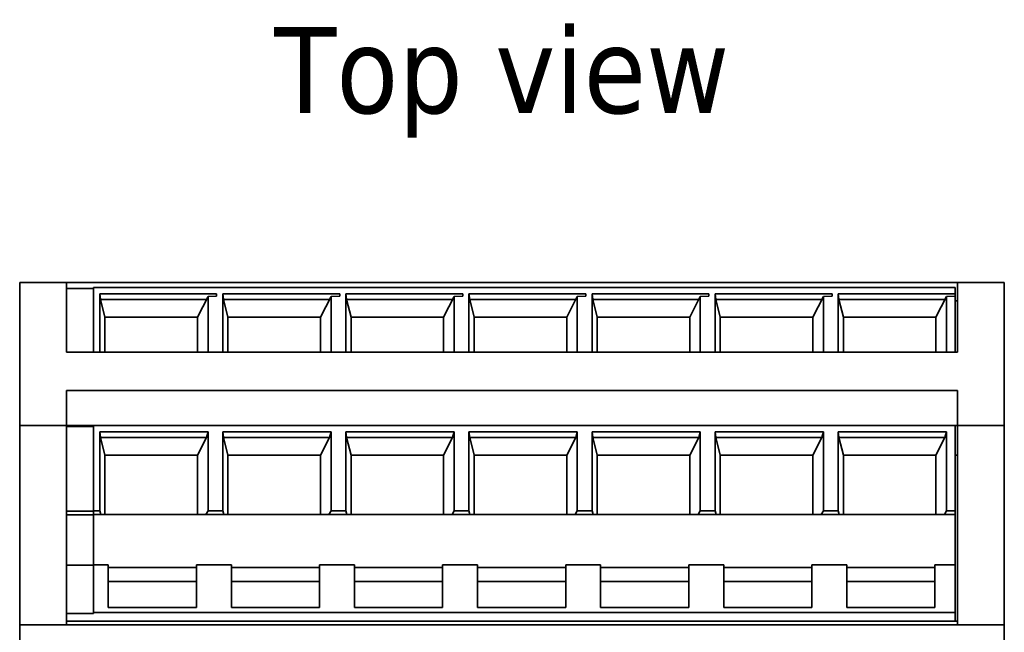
# Model space of a CAD drawing. Header units: millimetres. Extents: x 25 to 178, y 22 to 291.
# Tile 7 of 7: x 25 to 65, y 266 to 291. Entities that reach past the tile are written whole.
import ezdxf

# ---------------------------------------------------------------- set-up
doc = ezdxf.new("R2010")
doc.units = ezdxf.units.MM
doc.layers.add('Symbol (ISO)', color=7, linetype='Continuous', lineweight=25)
doc.layers.add('Visible (ISO)', color=7, linetype='Continuous', lineweight=35)
doc.styles.add('Label Text (ISO)', font='TAHOMA.TTF')

msp = doc.modelspace()

# ---------------------------------------------------------------- linework, layer by layer
at = {"layer": 'Visible (ISO)'}
for p, q in [((24.753, 274.842), (24.753, 280.642)), ((24.753, 280.642), (26.653, 280.642)), ((62.853, 280.642), (26.653, 280.642)), ((26.653, 277.812), (26.653, 280.642)), ((26.653, 280.402), (27.753, 280.402)), ((62.753, 280.442), (27.753, 280.442)), ((27.753, 280.442), (27.753, 277.812)), ((62.753, 280.182), (62.753, 280.442)), ((62.853, 280.642), (62.853, 277.812)), ((62.853, 280.642), (64.753, 280.642)), ((64.753, 280.642), (64.753, 274.842)), ((28.003, 280.182), (28.034, 279.952)), ((28.003, 280.182), (28.003, 277.812)), ((32.753, 280.182), (28.003, 280.182)), ((32.403, 280.076), (31.975, 279.236)), ((32.403, 280.076), (32.753, 280.093)), ((32.403, 280.076), (32.403, 277.812)), ((32.753, 280.182), (32.753, 280.093)), ((33.003, 280.182), (33.034, 279.952)), ((33.003, 280.182), (33.003, 277.812)), ((37.753, 280.182), (33.003, 280.182)), ((37.403, 280.076), (36.975, 279.236)), ((37.403, 280.076), (37.753, 280.093)), ((37.403, 280.076), (37.403, 277.812)), ((37.753, 280.182), (37.753, 280.093)), ((38.003, 280.182), (38.003, 277.812)), ((42.753, 280.182), (38.003, 280.182)), ((38.003, 280.182), (38.034, 279.952)), ((42.403, 280.076), (41.975, 279.236)), ((42.403, 280.076), (42.753, 280.093)), ((42.403, 280.076), (42.403, 277.812)), ((42.753, 280.182), (42.753, 280.093)), ((43.003, 280.182), (43.034, 279.952)), ((43.003, 280.182), (43.003, 277.812)), ((47.753, 280.182), (43.003, 280.182)), ((47.403, 280.076), (46.975, 279.236)), ((47.403, 280.076), (47.753, 280.093)), ((47.403, 280.076), (47.403, 277.812)), ((47.753, 280.182), (47.753, 280.093)), ((48.003, 280.182), (48.003, 277.812)), ((52.753, 280.182), (48.003, 280.182)), ((48.003, 280.182), (48.034, 279.952)), ((52.403, 280.076), (51.975, 279.236)), ((52.403, 280.076), (52.753, 280.093)), ((52.403, 280.076), (52.403, 277.812)), ((52.753, 280.182), (52.753, 280.093)), ((53.003, 280.182), (53.034, 279.952)), ((53.003, 280.182), (53.003, 277.812)), ((57.753, 280.182), (53.003, 280.182)), ((57.403, 280.076), (56.975, 279.236)), ((57.403, 280.076), (57.753, 280.093)), ((57.403, 280.076), (57.403, 277.812)), ((57.753, 280.182), (57.753, 280.093)), ((58.003, 280.182), (58.003, 277.812)), ((62.753, 280.182), (58.003, 280.182)), ((58.003, 280.182), (58.034, 279.952)), ((62.403, 280.076), (61.975, 279.236)), ((62.403, 280.076), (62.753, 280.093)), ((62.403, 280.076), (62.403, 277.812)), ((62.753, 280.093), (62.753, 280.182)), ((62.753, 277.812), (62.753, 280.093)), ((28.034, 279.952), (28.215, 279.236)), ((28.034, 279.952), (32.34, 279.952)), ((33.034, 279.952), (33.215, 279.236)), ((33.034, 279.952), (37.34, 279.952)), ((38.034, 279.952), (38.215, 279.236)), ((38.034, 279.952), (42.34, 279.952)), ((43.034, 279.952), (43.215, 279.236)), ((43.034, 279.952), (47.34, 279.952)), ((48.034, 279.952), (48.215, 279.236)), ((48.034, 279.952), (52.34, 279.952)), ((53.034, 279.952), (53.215, 279.236)), ((53.034, 279.952), (57.34, 279.952)), ((58.034, 279.952), (58.215, 279.236)), ((58.034, 279.952), (62.34, 279.952)), ((62.853, 279.896), (62.753, 279.896)), ((28.215, 277.812), (28.215, 279.236)), ((28.215, 279.236), (31.975, 279.236)), ((31.975, 279.236), (31.975, 277.812)), ((33.215, 279.236), (36.975, 279.236)), ((33.215, 277.812), (33.215, 279.236)), ((36.975, 279.236), (36.975, 277.812)), ((38.215, 277.812), (38.215, 279.236)), ((38.215, 279.236), (41.975, 279.236)), ((41.975, 279.236), (41.975, 277.812)), ((43.215, 279.236), (46.975, 279.236)), ((43.215, 277.812), (43.215, 279.236)), ((46.975, 279.236), (46.975, 277.812)), ((48.215, 277.812), (48.215, 279.236)), ((48.215, 279.236), (51.975, 279.236)), ((51.975, 279.236), (51.975, 277.812)), ((53.215, 279.236), (56.975, 279.236)), ((53.215, 277.812), (53.215, 279.236)), ((56.975, 279.236), (56.975, 277.812)), ((58.215, 277.812), (58.215, 279.236)), ((58.215, 279.236), (61.975, 279.236)), ((61.975, 279.236), (61.975, 277.812)), ((26.653, 277.812), (62.853, 277.812)), ((26.653, 274.842), (26.653, 276.256)), ((26.653, 276.256), (62.853, 276.256)), ((62.853, 276.256), (62.853, 274.842)), ((24.753, 266.742), (24.753, 274.842)), ((26.653, 274.842), (24.753, 274.842)), ((26.653, 266.742), (26.653, 274.842)), ((26.653, 274.842), (27.753, 274.842)), ((26.653, 274.802), (27.753, 274.802)), ((62.753, 274.842), (27.753, 274.842)), ((27.753, 274.842), (27.753, 271.365)), ((62.753, 274.842), (62.853, 274.842)), ((62.753, 271.365), (62.753, 274.842)), ((62.853, 274.842), (62.853, 266.742)), ((64.753, 274.842), (62.853, 274.842)), ((64.753, 274.842), (64.753, 266.742)), ((28.003, 274.582), (28.003, 271.365)), ((32.403, 274.582), (28.003, 274.582)), ((28.003, 274.582), (28.034, 274.352)), ((32.34, 274.352), (32.403, 274.582)), ((32.403, 271.365), (32.403, 274.582)), ((33.003, 274.582), (33.034, 274.352)), ((33.003, 274.582), (33.003, 271.365)), ((37.403, 274.582), (33.003, 274.582)), ((37.34, 274.352), (37.403, 274.582)), ((37.403, 271.365), (37.403, 274.582)), ((38.003, 274.582), (38.003, 271.365)), ((42.403, 274.582), (38.003, 274.582)), ((38.003, 274.582), (38.034, 274.352)), ((42.34, 274.352), (42.403, 274.582)), ((42.403, 271.365), (42.403, 274.582)), ((43.003, 274.582), (43.034, 274.352)), ((43.003, 274.582), (43.003, 271.365)), ((47.403, 274.582), (43.003, 274.582)), ((47.34, 274.352), (47.403, 274.582)), ((47.403, 271.365), (47.403, 274.582)), ((48.003, 274.582), (48.003, 271.365)), ((52.403, 274.582), (48.003, 274.582)), ((48.003, 274.582), (48.034, 274.352)), ((52.34, 274.352), (52.403, 274.582)), ((52.403, 271.365), (52.403, 274.582)), ((53.003, 274.582), (53.034, 274.352)), ((53.003, 274.582), (53.003, 271.365)), ((57.403, 274.582), (53.003, 274.582)), ((57.34, 274.352), (57.403, 274.582)), ((57.403, 271.365), (57.403, 274.582)), ((58.003, 274.582), (58.003, 271.365)), ((62.403, 274.582), (58.003, 274.582)), ((58.003, 274.582), (58.034, 274.352)), ((62.34, 274.352), (62.403, 274.582)), ((62.403, 271.365), (62.403, 274.582)), ((28.034, 274.352), (32.34, 274.352)), ((28.034, 274.352), (28.215, 273.636)), ((31.975, 273.636), (32.34, 274.352)), ((33.034, 274.352), (33.215, 273.636)), ((33.034, 274.352), (37.34, 274.352)), ((36.975, 273.636), (37.34, 274.352)), ((38.034, 274.352), (42.34, 274.352)), ((38.034, 274.352), (38.215, 273.636)), ((41.975, 273.636), (42.34, 274.352)), ((43.034, 274.352), (43.215, 273.636)), ((43.034, 274.352), (47.34, 274.352)), ((46.975, 273.636), (47.34, 274.352)), ((48.034, 274.352), (52.34, 274.352)), ((48.034, 274.352), (48.215, 273.636)), ((51.975, 273.636), (52.34, 274.352)), ((53.034, 274.352), (53.215, 273.636)), ((53.034, 274.352), (57.34, 274.352)), ((56.975, 273.636), (57.34, 274.352)), ((58.034, 274.352), (62.34, 274.352)), ((58.034, 274.352), (58.215, 273.636)), ((61.975, 273.636), (62.34, 274.352)), ((28.215, 271.223), (28.215, 273.636)), ((28.215, 273.636), (31.975, 273.636)), ((31.975, 273.636), (31.975, 271.223)), ((33.215, 273.636), (36.975, 273.636)), ((33.215, 271.223), (33.215, 273.636)), ((36.975, 273.636), (36.975, 271.223)), ((38.215, 271.223), (38.215, 273.636)), ((38.215, 273.636), (41.975, 273.636)), ((41.975, 273.636), (41.975, 271.223)), ((43.215, 273.636), (46.975, 273.636)), ((43.215, 271.223), (43.215, 273.636)), ((46.975, 273.636), (46.975, 271.223)), ((48.215, 271.223), (48.215, 273.636)), ((48.215, 273.636), (51.975, 273.636)), ((51.975, 273.636), (51.975, 271.223)), ((53.215, 273.636), (56.975, 273.636)), ((53.215, 271.223), (53.215, 273.636)), ((56.975, 273.636), (56.975, 271.223)), ((58.215, 271.223), (58.215, 273.636)), ((58.215, 273.636), (61.975, 273.636)), ((61.975, 273.636), (61.975, 271.223)), ((62.853, 273.636), (62.753, 273.636)), ((26.653, 271.35), (27.753, 271.35)), ((26.653, 271.208), (27.753, 271.208)), ((27.753, 271.365), (28.003, 271.365)), ((27.753, 271.223), (27.753, 271.365)), ((27.753, 271.223), (28.045, 271.223)), ((27.753, 269.173), (27.753, 271.223)), ((28.003, 271.365), (28.045, 271.223)), ((28.045, 271.223), (32.317, 271.223)), ((32.317, 271.223), (32.403, 271.365)), ((32.317, 271.223), (33.045, 271.223)), ((32.403, 271.365), (33.003, 271.365)), ((33.003, 271.365), (33.045, 271.223)), ((33.045, 271.223), (37.317, 271.223)), ((37.317, 271.223), (37.403, 271.365)), ((37.317, 271.223), (38.045, 271.223)), ((37.403, 271.365), (38.003, 271.365)), ((38.003, 271.365), (38.045, 271.223)), ((38.045, 271.223), (42.317, 271.223)), ((42.317, 271.223), (42.403, 271.365)), ((42.317, 271.223), (43.045, 271.223)), ((42.403, 271.365), (43.003, 271.365)), ((43.003, 271.365), (43.045, 271.223)), ((43.045, 271.223), (47.317, 271.223)), ((47.317, 271.223), (47.403, 271.365)), ((47.317, 271.223), (48.045, 271.223)), ((47.403, 271.365), (48.003, 271.365)), ((48.003, 271.365), (48.045, 271.223)), ((48.045, 271.223), (52.317, 271.223)), ((52.317, 271.223), (52.403, 271.365)), ((52.317, 271.223), (53.045, 271.223)), ((52.403, 271.365), (53.003, 271.365)), ((53.003, 271.365), (53.045, 271.223)), ((53.045, 271.223), (57.317, 271.223)), ((57.317, 271.223), (57.403, 271.365)), ((57.317, 271.223), (58.045, 271.223)), ((57.403, 271.365), (58.003, 271.365)), ((58.003, 271.365), (58.045, 271.223)), ((58.045, 271.223), (62.317, 271.223)), ((62.317, 271.223), (62.403, 271.365)), ((62.753, 271.223), (62.317, 271.223)), ((62.403, 271.365), (62.753, 271.365)), ((62.753, 271.365), (62.753, 271.223)), ((62.753, 271.223), (62.753, 269.173)), ((27.753, 269.158), (26.653, 269.158)), ((28.353, 269.173), (27.753, 269.173)), ((27.753, 269.173), (27.753, 267.242)), ((28.353, 267.44), (28.353, 269.173)), ((31.933, 269.066), (28.353, 269.066)), ((31.933, 269.173), (31.933, 267.44)), ((33.353, 269.173), (31.933, 269.173)), ((33.353, 267.44), (33.353, 269.173)), ((36.933, 269.066), (33.353, 269.066)), ((38.353, 269.173), (36.933, 269.173)), ((36.933, 269.173), (36.933, 267.44)), ((38.353, 267.44), (38.353, 269.173)), ((41.933, 269.066), (38.353, 269.066)), ((41.933, 269.173), (41.933, 267.44)), ((43.353, 269.173), (41.933, 269.173)), ((43.353, 267.44), (43.353, 269.173)), ((46.933, 269.066), (43.353, 269.066)), ((48.353, 269.173), (46.933, 269.173)), ((46.933, 269.173), (46.933, 267.44)), ((48.353, 267.44), (48.353, 269.173)), ((51.933, 269.066), (48.353, 269.066)), ((51.933, 269.173), (51.933, 267.44)), ((53.353, 269.173), (51.933, 269.173)), ((53.353, 267.44), (53.353, 269.173)), ((56.933, 269.066), (53.353, 269.066)), ((58.353, 269.173), (56.933, 269.173)), ((56.933, 269.173), (56.933, 267.44)), ((58.353, 267.44), (58.353, 269.173)), ((61.933, 269.066), (58.353, 269.066)), ((61.933, 269.173), (61.933, 267.44)), ((62.753, 269.173), (61.933, 269.173)), ((62.753, 267.242), (62.753, 269.173)), ((28.353, 268.501), (31.933, 268.501)), ((33.353, 268.501), (36.933, 268.501)), ((38.353, 268.501), (41.933, 268.501)), ((43.353, 268.501), (46.933, 268.501)), ((48.353, 268.501), (51.933, 268.501)), ((53.353, 268.501), (56.933, 268.501)), ((58.353, 268.501), (61.933, 268.501)), ((26.653, 267.202), (27.753, 267.202)), ((62.753, 267.242), (27.753, 267.242)), ((27.753, 267.242), (27.753, 267.202)), ((31.933, 267.44), (28.353, 267.44)), ((36.933, 267.44), (33.353, 267.44)), ((41.933, 267.44), (38.353, 267.44)), ((46.933, 267.44), (43.353, 267.44)), ((51.933, 267.44), (48.353, 267.44)), ((56.933, 267.44), (53.353, 267.44)), ((61.933, 267.44), (58.353, 267.44)), ((62.753, 266.882), (62.753, 267.242)), ((62.753, 266.882), (26.653, 266.882)), ((62.853, 266.882), (62.753, 266.882)), ((24.753, 263.942), (24.753, 266.742)), ((26.653, 266.742), (24.753, 266.742)), ((62.853, 266.742), (26.653, 266.742)), ((64.753, 266.742), (62.853, 266.742)), ((64.753, 266.742), (64.753, 263.942))]:
    msp.add_line(p, q, dxfattribs=at)

# ---------------------------------------------------------------- texts
at = {"layer": 'Symbol (ISO)', "insert": (35.09, 286.53), "char_height": 3.5, "attachment_point": 7, "style": 'Label Text (ISO)'}
msp.add_mtext('Top view', dxfattribs=at)

doc.saveas('drawing.dxf')
